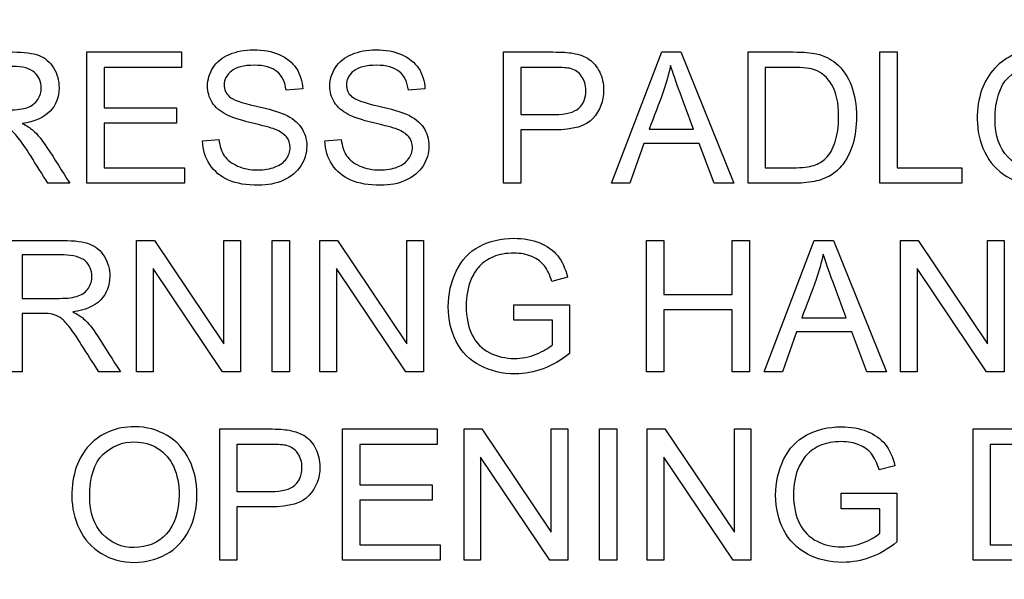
# Model space of a CAD drawing. Header units: inches. Extents: x 1 to 240, y -1 to 159.
# Tile 42 of 111: x 78.063 to 78.789, y 76.447 to 76.859. Entities that reach past the tile are written whole.
import ezdxf
from ezdxf.enums import TextEntityAlignment as Align

# ---------------------------------------------------------------- set-up
doc = ezdxf.new("R2010")
doc.units = ezdxf.units.IN
doc.header["$MEASUREMENT"] = 0
doc.layers.add('Default', color=7, linetype='Continuous')
doc.layers.add('LAB20180', color=7, linetype='Continuous')
doc.styles.add('SEACAD_Times_New_Roman', font='times.ttf')
doc.dimstyles.new('HAMMOND_(STH_-_240x160)', dxfattribs={"dimtxt": 1, "dimasz": 1.25, "dimexe": 0.5, "dimexo": 0.5, "dimgap": 0.25, "dimtad": 0, "dimtih": 1, "dimtoh": 1, "dimzin": 0, "dimdsep": 46, "dimtxsty": 'SEACAD_Times_New_Roman', "dimblk1": '_SE_FILLED', "dimblk2": '_SE_FILLED', "dimsah": 1, "dimcen": 0.5, "dimadec": 0, "dimazin": 0, "dimtfac": 0.8, "dimtofl": 0, "dimtmove": 0, "dimatfit": 3, "dimfxl": 1, "dimtolj": 1, "dimtzin": 0, "dimarcsym": 0})

# ---------------------------------------------------------------- blocks, each defined once
blk = doc.blocks.new('SE')
at = {"layer": 'LAB20180', "color": 7, "linetype": 'Continuous'}
for p, q in [((78.11252, 76.73879), (78.11252, 76.83558)), ((78.11252, 76.83558), (78.18226, 76.83558)), ((78.18226, 76.83558), (78.18226, 76.82424)), ((78.41987, 76.73879), (78.41987, 76.83558)), ((78.49952, 76.73879), (78.53648, 76.83558)), ((78.53648, 76.83558), (78.55058, 76.83558)), ((78.55058, 76.83558), (78.58979, 76.73879)), ((78.60023, 76.73879), (78.60023, 76.83558)), ((78.69746, 76.73879), (78.69746, 76.83558)), ((78.69746, 76.83558), (78.71014, 76.83558)), ((78.71014, 76.83558), (78.71014, 76.75019)), ((78.18226, 76.82424), (78.12527, 76.82424)), ((78.12527, 76.82424), (78.12527, 76.79449)), ((78.43255, 76.82424), (78.43255, 76.78947)), ((78.61291, 76.82424), (78.61291, 76.75019)), ((78.27177, 76.80834), (78.25947, 76.80744)), ((78.36191, 76.80834), (78.34968, 76.80744)), ((78.12527, 76.79449), (78.17866, 76.79449)), ((78.17866, 76.79449), (78.17866, 76.7831)), ((78.17866, 76.7831), (78.12527, 76.7831)), ((78.12527, 76.7831), (78.12527, 76.75019)), ((78.43255, 76.77814), (78.43255, 76.73879)), ((78.52727, 76.77859), (78.55998, 76.77859)), ((78.19791, 76.76996), (78.20995, 76.77106)), ((78.28812, 76.76996), (78.30016, 76.77106)), ((78.52341, 76.76809), (78.51298, 76.73879)), ((78.5641, 76.76809), (78.52341, 76.76809)), ((78.57524, 76.73879), (78.5641, 76.76809)), ((78.12527, 76.75019), (78.18451, 76.75019)), ((78.18451, 76.75019), (78.18451, 76.73879)), ((78.71014, 76.75019), (78.75786, 76.75019)), ((78.75786, 76.75019), (78.75786, 76.73879)), ((78.0999, 76.73879), (78.08387, 76.73879)), ((78.18451, 76.73879), (78.11252, 76.73879)), ((78.43255, 76.73879), (78.41987, 76.73879)), ((78.51298, 76.73879), (78.49952, 76.73879)), ((78.58979, 76.73879), (78.57524, 76.73879)), ((78.75786, 76.73879), (78.69746, 76.73879)), ((78.14923, 76.59978), (78.14923, 76.69656)), ((78.14923, 76.69656), (78.16236, 76.69656)), ((78.16236, 76.69656), (78.21349, 76.62045)), ((78.21349, 76.62045), (78.21349, 76.69656)), ((78.21349, 76.69656), (78.22579, 76.69656)), ((78.22579, 76.69656), (78.22579, 76.59978)), ((78.24916, 76.59978), (78.24916, 76.69656)), ((78.24916, 76.69656), (78.26191, 76.69656)), ((78.26191, 76.69656), (78.26191, 76.59978)), ((78.28439, 76.59978), (78.28439, 76.69656)), ((78.28439, 76.69656), (78.29752, 76.69656)), ((78.29752, 76.69656), (78.34865, 76.62045)), ((78.34865, 76.62045), (78.34865, 76.69656)), ((78.34865, 76.69656), (78.36095, 76.69656)), ((78.36095, 76.69656), (78.36095, 76.59978)), ((78.5254, 76.59978), (78.5254, 76.69656)), ((78.5254, 76.69656), (78.53809, 76.69656)), ((78.53809, 76.69656), (78.53809, 76.65683)), ((78.58851, 76.65683), (78.58851, 76.69656)), ((78.58851, 76.69656), (78.60126, 76.69656)), ((78.60126, 76.69656), (78.60126, 76.59978)), ((78.61207, 76.59978), (78.64903, 76.69656)), ((78.64903, 76.69656), (78.66314, 76.69656)), ((78.66314, 76.69656), (78.70235, 76.59978)), ((78.71252, 76.59978), (78.71252, 76.69656)), ((78.71252, 76.69656), (78.72566, 76.69656)), ((78.72566, 76.69656), (78.77685, 76.62045)), ((78.77685, 76.62045), (78.77685, 76.69656)), ((78.77685, 76.69656), (78.78909, 76.69656)), ((78.78909, 76.69656), (78.78909, 76.59978)), ((78.06494, 76.68587), (78.06494, 76.65387)), ((78.21265, 76.59978), (78.16146, 76.67589)), ((78.16146, 76.67589), (78.16146, 76.59978)), ((78.34781, 76.59978), (78.29662, 76.67589)), ((78.29662, 76.67589), (78.29662, 76.59978)), ((78.77595, 76.59978), (78.72482, 76.67589)), ((78.72482, 76.67589), (78.72482, 76.59978)), ((78.46713, 76.66945), (78.45541, 76.66629)), ((78.53809, 76.65683), (78.58851, 76.65683)), ((78.42746, 76.6377), (78.42746, 76.6491)), ((78.42746, 76.6491), (78.46861, 76.6491)), ((78.46861, 76.6491), (78.46861, 76.61323)), ((78.58851, 76.64543), (78.53809, 76.64543)), ((78.53809, 76.64543), (78.53809, 76.59978)), ((78.58851, 76.59978), (78.58851, 76.64543)), ((78.06494, 76.64273), (78.06494, 76.59978)), ((78.45586, 76.6377), (78.42746, 76.6377)), ((78.45586, 76.61961), (78.45586, 76.6377)), ((78.63983, 76.63957), (78.6726, 76.63957)), ((78.63596, 76.62908), (78.62553, 76.59978)), ((78.67672, 76.62908), (78.63596, 76.62908)), ((78.6878, 76.59978), (78.67672, 76.62908)), ((78.06494, 76.59978), (78.05225, 76.59978)), ((78.13725, 76.59978), (78.12128, 76.59978)), ((78.16146, 76.59978), (78.14923, 76.59978)), ((78.22579, 76.59978), (78.21265, 76.59978)), ((78.26191, 76.59978), (78.24916, 76.59978)), ((78.29662, 76.59978), (78.28439, 76.59978)), ((78.36095, 76.59978), (78.34781, 76.59978)), ((78.53809, 76.59978), (78.5254, 76.59978)), ((78.60126, 76.59978), (78.58851, 76.59978)), ((78.62553, 76.59978), (78.61207, 76.59978)), ((78.70235, 76.59978), (78.6878, 76.59978)), ((78.72482, 76.59978), (78.71252, 76.59978)), ((78.78909, 76.59978), (78.77595, 76.59978)), ((78.21053, 76.46076), (78.21053, 76.55754)), ((78.30119, 76.46076), (78.30119, 76.55754)), ((78.30119, 76.55754), (78.37093, 76.55754)), ((78.37093, 76.55754), (78.37093, 76.54614)), ((78.3907, 76.46076), (78.3907, 76.55754)), ((78.3907, 76.55754), (78.40377, 76.55754)), ((78.40377, 76.55754), (78.45496, 76.48143)), ((78.45496, 76.48143), (78.45496, 76.55754)), ((78.45496, 76.55754), (78.46719, 76.55754)), ((78.46719, 76.55754), (78.46719, 76.46076)), ((78.49063, 76.46076), (78.49063, 76.55754)), ((78.49063, 76.55754), (78.50332, 76.55754)), ((78.50332, 76.55754), (78.50332, 76.46076)), ((78.52579, 76.46076), (78.52579, 76.55754)), ((78.52579, 76.55754), (78.53893, 76.55754)), ((78.53893, 76.55754), (78.59012, 76.48143)), ((78.59012, 76.48143), (78.59012, 76.55754)), ((78.59012, 76.55754), (78.60235, 76.55754)), ((78.60235, 76.55754), (78.60235, 76.46076)), ((78.76616, 76.46076), (78.76616, 76.55754)), ((78.22328, 76.54614), (78.22328, 76.51143)), ((78.37093, 76.54614), (78.31388, 76.54614)), ((78.31388, 76.54614), (78.31388, 76.51639)), ((78.77885, 76.54614), (78.77885, 76.47209)), ((78.45406, 76.46076), (78.40293, 76.53681)), ((78.40293, 76.53681), (78.40293, 76.46076)), ((78.58922, 76.46076), (78.53809, 76.53681)), ((78.53809, 76.53681), (78.53809, 76.46076)), ((78.70853, 76.53043), (78.69688, 76.52728)), ((78.31388, 76.51639), (78.36726, 76.51639)), ((78.36726, 76.51639), (78.36726, 76.50506)), ((78.66893, 76.49869), (78.66893, 76.51008)), ((78.66893, 76.51008), (78.71001, 76.51008)), ((78.71001, 76.51008), (78.71001, 76.47422)), ((78.22328, 76.50004), (78.22328, 76.46076)), ((78.36726, 76.50506), (78.31388, 76.50506)), ((78.31388, 76.50506), (78.31388, 76.47209)), ((78.69733, 76.49869), (78.66893, 76.49869)), ((78.69733, 76.48059), (78.69733, 76.49869)), ((78.31388, 76.47209), (78.37318, 76.47209)), ((78.37318, 76.47209), (78.37318, 76.46076)), ((78.22328, 76.46076), (78.21053, 76.46076)), ((78.37318, 76.46076), (78.30119, 76.46076)), ((78.40293, 76.46076), (78.3907, 76.46076)), ((78.46719, 76.46076), (78.45406, 76.46076)), ((78.50332, 76.46076), (78.49063, 76.46076)), ((78.53809, 76.46076), (78.52579, 76.46076)), ((78.60235, 76.46076), (78.58922, 76.46076))]:
    blk.add_line(p, q, dxfattribs=at)
for points, knots in [([(78.01484, 76.83558), (78.02912, 76.83558), (78.04339, 76.83558), (78.05766, 76.83558), (78.06629, 76.83558), (78.0728, 76.83474), (78.08181, 76.83126), (78.08535, 76.82817), (78.08806, 76.82379), (78.09079, 76.81937), (78.09205, 76.81452), (78.09205, 76.80235), (78.08986, 76.79655), (78.08097, 76.78715), (78.07415, 76.78413), (78.06481, 76.7829)], [0, 0, 0, 0, 0.318516, 0.318516, 0.318516, 0.446195, 0.446195, 0.573873, 0.573873, 0.573873, 0.693766, 0.693766, 0.846883, 0.846883, 1, 1, 1, 1]), ([(78.20995, 76.77106), (78.21053, 76.76616), (78.21188, 76.76217), (78.21394, 76.75908), (78.21603, 76.75594), (78.21929, 76.75341), (78.22804, 76.74955), (78.233, 76.74858), (78.24337, 76.74858), (78.24762, 76.74929), (78.25135, 76.75077), (78.25507, 76.75224), (78.25792, 76.75425), (78.25972, 76.75676), (78.26156, 76.75931), (78.26243, 76.7621), (78.26243, 76.76809), (78.26153, 76.77073), (78.25972, 76.77299), (78.25798, 76.77517), (78.25502, 76.77711), (78.25097, 76.77865), (78.2484, 76.77963), (78.24266, 76.78123), (78.23384, 76.78335), (78.22496, 76.78549), (78.21877, 76.78747), (78.21523, 76.78941), (78.21065, 76.7919), (78.20718, 76.79482), (78.20267, 76.80203), (78.20158, 76.80602), (78.20158, 76.81536), (78.20293, 76.81993), (78.20847, 76.82843), (78.21252, 76.83165), (78.22309, 76.83603), (78.22901, 76.83719), (78.24266, 76.83719), (78.24897, 76.83603), (78.25992, 76.83139), (78.2641, 76.82798), (78.267, 76.82353), (78.26995, 76.81902), (78.27151, 76.814), (78.27177, 76.80834)], [0, 0, 0, 0, 0.049732, 0.049732, 0.049732, 0.104828, 0.104828, 0.159924, 0.159924, 0.209187, 0.209187, 0.209187, 0.249908, 0.249908, 0.249908, 0.283543, 0.283543, 0.317909, 0.317909, 0.317909, 0.359083, 0.359083, 0.359083, 0.428442, 0.428442, 0.428442, 0.505001, 0.505001, 0.505001, 0.560929, 0.560929, 0.616857, 0.616857, 0.67846, 0.67846, 0.740062, 0.740062, 0.801664, 0.801664, 0.869366, 0.869366, 0.937068, 0.937068, 0.937068, 1, 1, 1, 1]), ([(78.30016, 76.77106), (78.30074, 76.76616), (78.30203, 76.76217), (78.30415, 76.75908), (78.30629, 76.75597), (78.30943, 76.75341), (78.31381, 76.75148), (78.31825, 76.74952), (78.32315, 76.74858), (78.33352, 76.74858), (78.33783, 76.74929), (78.34157, 76.75077), (78.34528, 76.75224), (78.34807, 76.75425), (78.34987, 76.75676), (78.35173, 76.75934), (78.35264, 76.7621), (78.35264, 76.76809), (78.35174, 76.77073), (78.34994, 76.77299), (78.34816, 76.7752), (78.34524, 76.77711), (78.34118, 76.77865), (78.33861, 76.77963), (78.33287, 76.78123), (78.32399, 76.78335), (78.31516, 76.78546), (78.30892, 76.78747), (78.30538, 76.78941), (78.30085, 76.79187), (78.29739, 76.79482), (78.29289, 76.80203), (78.29173, 76.80602), (78.29173, 76.81536), (78.29314, 76.81993), (78.29591, 76.82418), (78.29866, 76.8284), (78.30267, 76.83165), (78.30795, 76.83384), (78.31329, 76.83605), (78.31922, 76.83719), (78.33287, 76.83719), (78.33912, 76.83603), (78.35007, 76.83139), (78.35425, 76.82798), (78.35721, 76.82353), (78.36018, 76.81908), (78.36172, 76.814), (78.36191, 76.80834)], [0, 0, 0, 0, 0.049757, 0.049757, 0.049757, 0.098353, 0.098353, 0.098353, 0.156887, 0.156887, 0.209223, 0.209223, 0.209223, 0.249739, 0.249739, 0.249739, 0.283412, 0.283412, 0.317817, 0.317817, 0.317817, 0.358993, 0.358993, 0.358993, 0.428589, 0.428589, 0.428589, 0.505143, 0.505143, 0.505143, 0.556772, 0.556772, 0.608402, 0.608402, 0.66527, 0.66527, 0.66527, 0.726459, 0.726459, 0.726459, 0.791469, 0.791469, 0.86428, 0.86428, 0.937091, 0.937091, 0.937091, 1, 1, 1, 1]), ([(78.41987, 76.83558), (78.43201, 76.83558), (78.44416, 76.83558), (78.45631, 76.83558), (78.46275, 76.83558), (78.46764, 76.83525), (78.47106, 76.83467), (78.47583, 76.83386), (78.47975, 76.83236), (78.48297, 76.8301), (78.48616, 76.82787), (78.48876, 76.82476), (78.49076, 76.82077), (78.49274, 76.8168), (78.49366, 76.81233), (78.49366, 76.79932), (78.49108, 76.79237), (78.4858, 76.78664), (78.48058, 76.78097), (78.47112, 76.77807), (78.45741, 76.77814), (78.44912, 76.77818), (78.44084, 76.77814), (78.43255, 76.77814)], [0, 0, 0, 0, 0.21661, 0.21661, 0.21661, 0.304505, 0.304505, 0.304505, 0.380971, 0.380971, 0.380971, 0.454007, 0.454007, 0.454007, 0.533581, 0.533581, 0.671222, 0.671222, 0.671222, 0.852276, 0.852276, 0.852276, 1, 1, 1, 1]), ([(78.60023, 76.83558), (78.61132, 76.83558), (78.62242, 76.83558), (78.63352, 76.83558), (78.64105, 76.83558), (78.64678, 76.83512), (78.65071, 76.83422), (78.65631, 76.83294), (78.66101, 76.83062), (78.66494, 76.82727), (78.67002, 76.82294), (78.67383, 76.81742), (78.6764, 76.81072), (78.67897, 76.80405), (78.68014, 76.79636), (78.68014, 76.78039), (78.6793, 76.77382), (78.67762, 76.76816), (78.67595, 76.76247), (78.6737, 76.75779), (78.67099, 76.75406), (78.66832, 76.75036), (78.66539, 76.74742), (78.66217, 76.7453), (78.659, 76.7432), (78.65129, 76.73995), (78.64099, 76.73879), (78.63513, 76.73879), (78.62349, 76.73879), (78.61186, 76.73879), (78.60023, 76.73879)], [0, 0, 0, 0, 0.150371, 0.150371, 0.150371, 0.228413, 0.228413, 0.228413, 0.300667, 0.300667, 0.300667, 0.392561, 0.392561, 0.392561, 0.49805, 0.49805, 0.587795, 0.587795, 0.587795, 0.658522, 0.658522, 0.658522, 0.714974, 0.714974, 0.714974, 0.778673, 0.842373, 0.842373, 0.842373, 1, 1, 1, 1]), ([(78.76919, 76.78593), (78.76919, 76.8019), (78.7735, 76.81445), (78.78207, 76.82353), (78.79066, 76.83265), (78.80177, 76.83719), (78.82431, 76.83719), (78.83229, 76.83506), (78.83944, 76.83075), (78.84656, 76.82645), (78.85206, 76.82057), (78.8558, 76.81297), (78.85956, 76.80532), (78.8614, 76.79668), (78.8614, 76.77724), (78.85947, 76.76848), (78.85554, 76.76075), (78.8516, 76.753), (78.84601, 76.74717), (78.83873, 76.74317), (78.83151, 76.73921), (78.82366, 76.73725), (78.80628, 76.73725), (78.79817, 76.73937), (78.79095, 76.74382), (78.78382, 76.74821), (78.7784, 76.75418), (78.77106, 76.76938), (78.76919, 76.77743), (78.76919, 76.78593)], [0, 0, 0, 0, 0.133273, 0.133273, 0.133273, 0.256145, 0.256145, 0.337088, 0.337088, 0.337088, 0.417209, 0.417209, 0.417209, 0.504865, 0.504865, 0.59369, 0.59369, 0.59369, 0.674486, 0.674486, 0.674486, 0.7532, 0.7532, 0.837969, 0.837969, 0.837969, 0.918984, 0.918984, 1, 1, 1, 1]), ([(78.78239, 76.78567), (78.78239, 76.77402), (78.78548, 76.76481), (78.79173, 76.75818), (78.798, 76.75151), (78.80583, 76.74813), (78.82482, 76.74813), (78.83274, 76.75148), (78.83893, 76.75824), (78.84514, 76.76503), (78.84826, 76.7746), (78.84826, 76.79488), (78.84691, 76.80171), (78.84163, 76.81342), (78.83777, 76.81793), (78.83262, 76.82122), (78.82754, 76.82445), (78.8218, 76.82605), (78.80641, 76.82605), (78.79868, 76.82295), (78.79218, 76.81671), (78.78571, 76.81049), (78.78239, 76.80016), (78.78239, 76.78567)], [0, 0, 0, 0, 0.129296, 0.129296, 0.129296, 0.243045, 0.243045, 0.359132, 0.359132, 0.359132, 0.493969, 0.493969, 0.579203, 0.579203, 0.664437, 0.664437, 0.664437, 0.743293, 0.743293, 0.854806, 0.854806, 0.854806, 1, 1, 1, 1]), ([(78.02759, 76.79288), (78.03676, 76.79288), (78.04592, 76.79288), (78.05509, 76.79288), (78.06095, 76.79288), (78.06552, 76.79346), (78.0688, 76.79469), (78.07207, 76.7959), (78.0746, 76.79784), (78.07808, 76.80312), (78.07891, 76.80602), (78.07891, 76.81375), (78.07724, 76.81755), (78.07395, 76.82044), (78.0706, 76.8234), (78.06533, 76.82489), (78.05818, 76.82489), (78.04798, 76.82489), (78.03779, 76.82489), (78.02759, 76.82489)], [0, 0, 0, 0, 0.228544, 0.228544, 0.228544, 0.344091, 0.344091, 0.344091, 0.420208, 0.420208, 0.496325, 0.496325, 0.606618, 0.606618, 0.606618, 0.745771, 0.745771, 0.745771, 1, 1, 1, 1]), ([(78.25947, 76.80744), (78.25882, 76.81349), (78.25663, 76.81806), (78.25277, 76.82115), (78.24898, 76.82418), (78.24343, 76.82579), (78.2283, 76.82579), (78.22263, 76.82437), (78.21916, 76.82154), (78.21564, 76.81867), (78.21381, 76.81529), (78.21381, 76.80782), (78.2151, 76.80499), (78.21755, 76.80274), (78.22003, 76.80045), (78.22643, 76.79816), (78.2368, 76.79585), (78.24718, 76.79352), (78.25432, 76.7914), (78.25818, 76.78966), (78.26385, 76.78711), (78.26797, 76.7838), (78.27067, 76.77981), (78.27335, 76.77586), (78.27473, 76.77131), (78.27473, 76.76095), (78.27325, 76.75612), (78.27028, 76.75161), (78.26731, 76.74709), (78.26314, 76.7435), (78.2576, 76.74098), (78.25211, 76.7385), (78.24594, 76.73725), (78.2303, 76.73725), (78.22302, 76.73847), (78.2171, 76.74105), (78.21125, 76.74359), (78.2066, 76.74742), (78.20325, 76.75257), (78.19993, 76.75768), (78.1981, 76.76346), (78.19791, 76.76996)], [0, 0, 0, 0, 0.061139, 0.061139, 0.061139, 0.129275, 0.129275, 0.199174, 0.199174, 0.199174, 0.244171, 0.244171, 0.283361, 0.283361, 0.283361, 0.363651, 0.363651, 0.363651, 0.450494, 0.450494, 0.450494, 0.513303, 0.513303, 0.513303, 0.571931, 0.571931, 0.629835, 0.629835, 0.629835, 0.69521, 0.69521, 0.69521, 0.766429, 0.766429, 0.85695, 0.85695, 0.85695, 0.928197, 0.928197, 0.928197, 1, 1, 1, 1]), ([(78.34968, 76.80744), (78.34903, 76.81349), (78.34678, 76.81806), (78.33918, 76.82424), (78.33358, 76.82579), (78.31845, 76.82579), (78.31285, 76.82437), (78.30576, 76.8187), (78.30403, 76.81529), (78.30403, 76.80782), (78.30525, 76.80499), (78.30776, 76.80274), (78.31024, 76.80051), (78.31665, 76.79816), (78.32701, 76.79585), (78.33739, 76.79352), (78.34453, 76.7914), (78.34839, 76.78966), (78.35401, 76.78713), (78.35818, 76.7838), (78.36088, 76.77981), (78.36354, 76.77589), (78.36488, 76.77131), (78.36488, 76.76095), (78.36339, 76.75612), (78.3605, 76.75161), (78.35755, 76.74703), (78.35328, 76.7435), (78.34781, 76.74098), (78.34229, 76.73845), (78.33609, 76.73725), (78.32051, 76.73725), (78.31317, 76.73847), (78.30731, 76.74105), (78.30142, 76.74364), (78.29675, 76.74742), (78.2934, 76.75257), (78.29008, 76.75768), (78.28825, 76.76346), (78.28812, 76.76996)], [0, 0, 0, 0, 0.056749, 0.056749, 0.113497, 0.113497, 0.172713, 0.172713, 0.231929, 0.231929, 0.283505, 0.283505, 0.283505, 0.363754, 0.363754, 0.363754, 0.450584, 0.450584, 0.450584, 0.513378, 0.513378, 0.513378, 0.571906, 0.571906, 0.629711, 0.629711, 0.629711, 0.695091, 0.695091, 0.695091, 0.766602, 0.766602, 0.856826, 0.856826, 0.856826, 0.928247, 0.928247, 0.928247, 1, 1, 1, 1]), ([(78.43255, 76.78947), (78.4409, 76.78947), (78.44925, 76.78947), (78.4576, 76.78947), (78.46591, 76.78947), (78.47183, 76.79102), (78.47878, 76.7972), (78.48052, 76.80158), (78.48052, 76.81124), (78.47949, 76.81471), (78.47537, 76.82051), (78.47267, 76.82244), (78.46932, 76.82334), (78.46719, 76.82391), (78.4632, 76.82424), (78.45734, 76.82424), (78.44908, 76.82424), (78.44081, 76.82424), (78.43255, 76.82424)], [0, 0, 0, 0, 0.215401, 0.215401, 0.215401, 0.351094, 0.351094, 0.486787, 0.486787, 0.585048, 0.585048, 0.683308, 0.683308, 0.683308, 0.786817, 0.786817, 0.786817, 1, 1, 1, 1]), ([(78.54311, 76.82559), (78.54169, 76.81928), (78.53996, 76.8131), (78.53783, 76.80692), (78.53456, 76.79739), (78.53079, 76.78803), (78.52727, 76.77859)], [0, 0, 0, 0, 0.391024, 0.391024, 0.391024, 1, 1, 1, 1]), ([(78.55998, 76.77859), (78.55668, 76.78752), (78.55337, 76.79645), (78.55007, 76.80538), (78.54705, 76.81353), (78.54472, 76.82025), (78.54311, 76.82559)], [0, 0, 0, 0, 0.571862, 0.571862, 0.571862, 1, 1, 1, 1]), ([(78.61291, 76.75019), (78.61982, 76.75019), (78.62673, 76.75019), (78.63365, 76.75019), (78.64002, 76.75019), (78.64504, 76.75077), (78.64865, 76.75193), (78.65227, 76.7531), (78.65515, 76.75483), (78.65734, 76.75695), (78.66044, 76.75997), (78.66275, 76.7641), (78.66442, 76.76925), (78.66609, 76.77436), (78.667, 76.78058), (78.667, 76.79804), (78.66533, 76.80583), (78.66198, 76.8113), (78.65868, 76.8167), (78.65464, 76.82038), (78.64987, 76.82225), (78.64648, 76.82358), (78.64092, 76.82424), (78.63326, 76.82424), (78.62648, 76.82424), (78.61969, 76.82424), (78.61291, 76.82424)], [0, 0, 0, 0, 0.131848, 0.131848, 0.131848, 0.228246, 0.228246, 0.228246, 0.292656, 0.292656, 0.292656, 0.383802, 0.383802, 0.383802, 0.499158, 0.499158, 0.658026, 0.658026, 0.658026, 0.76369, 0.76369, 0.76369, 0.870593, 0.870593, 0.870593, 1, 1, 1, 1]), ([(78.06481, 76.7829), (78.06822, 76.78123), (78.0708, 76.77962), (78.07254, 76.77807), (78.07635, 76.77468), (78.07981, 76.77028), (78.08316, 76.7652), (78.08889, 76.75649), (78.09432, 76.7476), (78.0999, 76.73879)], [0, 0, 0, 0, 0.159913, 0.159913, 0.159913, 0.45291, 0.45291, 0.45291, 1, 1, 1, 1]), ([(78.08387, 76.73879), (78.07962, 76.74551), (78.07537, 76.75223), (78.07112, 76.75895), (78.06744, 76.76478), (78.0643, 76.76919), (78.06185, 76.77228), (78.05943, 76.77534), (78.05728, 76.77749), (78.05535, 76.77872), (78.05346, 76.77991), (78.05155, 76.78078), (78.04955, 76.78129), (78.0481, 76.78167), (78.04569, 76.78174), (78.0424, 76.78174), (78.03747, 76.78174), (78.03253, 76.78174), (78.02759, 76.78174)], [0, 0, 0, 0, 0.307176, 0.307176, 0.307176, 0.516403, 0.516403, 0.516403, 0.634791, 0.634791, 0.634791, 0.716811, 0.716811, 0.716811, 0.809183, 0.809183, 0.809183, 1, 1, 1, 1]), ([(78.05225, 76.69656), (78.06651, 76.69656), (78.08076, 76.69656), (78.09501, 76.69656), (78.10364, 76.69656), (78.11021, 76.69566), (78.11471, 76.69392), (78.11917, 76.6922), (78.12276, 76.68915), (78.12547, 76.68471), (78.12813, 76.68034), (78.12946, 76.6755), (78.12946, 76.66327), (78.12727, 76.65754), (78.11838, 76.64813), (78.11149, 76.64511), (78.10222, 76.64389)], [0, 0, 0, 0, 0.31817, 0.31817, 0.31817, 0.466864, 0.466864, 0.466864, 0.574209, 0.574209, 0.574209, 0.693201, 0.693201, 0.846601, 0.846601, 1, 1, 1, 1]), ([(78.46861, 76.61323), (78.4623, 76.60828), (78.4558, 76.60448), (78.44916, 76.60197), (78.44248, 76.59943), (78.43558, 76.59817), (78.41903, 76.59817), (78.4104, 76.60023), (78.40261, 76.60428), (78.39487, 76.60831), (78.38902, 76.6142), (78.38503, 76.62193), (78.38108, 76.62958), (78.37911, 76.63822), (78.37911, 76.65709), (78.3811, 76.66591), (78.38503, 76.67402), (78.38898, 76.68219), (78.39462, 76.68825), (78.40203, 76.69218), (78.40941, 76.69609), (78.41787, 76.69817), (78.43455, 76.69817), (78.44086, 76.69701), (78.45219, 76.6925), (78.45657, 76.68928), (78.45979, 76.68529), (78.46304, 76.68126), (78.46545, 76.67595), (78.46713, 76.66945)], [0, 0, 0, 0, 0.088464, 0.088464, 0.088464, 0.168275, 0.168275, 0.276643, 0.276643, 0.276643, 0.375909, 0.375909, 0.375909, 0.481964, 0.481964, 0.587298, 0.587298, 0.587298, 0.686536, 0.686536, 0.686536, 0.786193, 0.786193, 0.858611, 0.858611, 0.931029, 0.931029, 0.931029, 1, 1, 1, 1]), ([(78.06494, 76.65387), (78.0741, 76.65387), (78.08327, 76.65387), (78.09243, 76.65387), (78.09829, 76.65387), (78.10287, 76.65445), (78.10621, 76.65567), (78.10949, 76.65686), (78.11201, 76.65882), (78.11375, 76.66146), (78.11547, 76.66407), (78.11626, 76.667), (78.11626, 76.67473), (78.11465, 76.67846), (78.1113, 76.68143), (78.10799, 76.68436), (78.10274, 76.68587), (78.09553, 76.68587), (78.08533, 76.68587), (78.07513, 76.68587), (78.06494, 76.68587)], [0, 0, 0, 0, 0.228444, 0.228444, 0.228444, 0.344459, 0.344459, 0.344459, 0.42483, 0.42483, 0.42483, 0.499128, 0.499128, 0.606785, 0.606785, 0.606785, 0.745919, 0.745919, 0.745919, 1, 1, 1, 1]), ([(78.45541, 76.66629), (78.45399, 76.67119), (78.45219, 76.67505), (78.45, 76.67788), (78.44784, 76.68069), (78.44479, 76.68297), (78.44079, 76.68471), (78.43682, 76.68644), (78.43236, 76.68722), (78.42167, 76.68722), (78.41658, 76.68632), (78.41233, 76.68452), (78.40811, 76.68272), (78.40467, 76.6804), (78.40203, 76.6775), (78.39942, 76.67463), (78.39739, 76.67138), (78.39598, 76.66797), (78.39347, 76.66194), (78.39231, 76.65541), (78.39231, 76.63976), (78.39379, 76.63255), (78.39675, 76.62676), (78.39974, 76.62091), (78.40403, 76.61658), (78.40963, 76.61375), (78.41528, 76.61089), (78.42135, 76.60956), (78.43326, 76.60956), (78.4386, 76.61059), (78.44388, 76.61272), (78.44919, 76.61485), (78.45316, 76.61716), (78.45586, 76.61961)], [0, 0, 0, 0, 0.06855, 0.06855, 0.06855, 0.130284, 0.130284, 0.130284, 0.200428, 0.200428, 0.285537, 0.285537, 0.285537, 0.352489, 0.352489, 0.352489, 0.41295, 0.41295, 0.41295, 0.513226, 0.513226, 0.638571, 0.638571, 0.638571, 0.73781, 0.73781, 0.73781, 0.838521, 0.838521, 0.926007, 0.926007, 0.926007, 1, 1, 1, 1]), ([(78.65567, 76.68658), (78.65432, 76.68027), (78.65251, 76.67408), (78.65039, 76.6679), (78.64711, 76.65837), (78.64335, 76.64901), (78.63983, 76.63957)], [0, 0, 0, 0, 0.391046, 0.391046, 0.391046, 1, 1, 1, 1]), ([(78.6726, 76.63957), (78.66928, 76.6485), (78.66595, 76.65743), (78.66262, 76.66636), (78.65961, 76.67445), (78.65728, 76.68123), (78.65567, 76.68658)], [0, 0, 0, 0, 0.572052, 0.572052, 0.572052, 1, 1, 1, 1]), ([(78.12128, 76.59978), (78.11701, 76.6065), (78.11274, 76.61321), (78.10847, 76.61993), (78.10477, 76.62575), (78.10164, 76.63017), (78.09926, 76.63326), (78.09685, 76.63638), (78.09469, 76.63848), (78.09083, 76.64092), (78.08889, 76.64176), (78.0869, 76.64228), (78.08551, 76.64263), (78.0831, 76.64273), (78.07981, 76.64273), (78.07486, 76.64273), (78.0699, 76.64273), (78.06494, 76.64273)], [0, 0, 0, 0, 0.307386, 0.307386, 0.307386, 0.515959, 0.515959, 0.515959, 0.616495, 0.616495, 0.717031, 0.717031, 0.717031, 0.808506, 0.808506, 0.808506, 1, 1, 1, 1]), ([(78.10222, 76.64389), (78.10557, 76.64221), (78.10815, 76.6406), (78.10995, 76.63906), (78.11382, 76.63574), (78.11723, 76.63126), (78.12051, 76.62611), (78.1261, 76.61734), (78.13167, 76.60856), (78.13725, 76.59978)], [0, 0, 0, 0, 0.159942, 0.159942, 0.159942, 0.453508, 0.453508, 0.453508, 1, 1, 1, 1]), ([(78.10151, 76.50783), (78.10151, 76.52386), (78.10583, 76.53642), (78.11439, 76.5455), (78.12299, 76.55461), (78.1341, 76.55908), (78.14768, 76.55915), (78.15657, 76.55919), (78.16462, 76.55696), (78.17891, 76.54846), (78.18439, 76.54247), (78.19186, 76.52728), (78.19372, 76.51865), (78.19372, 76.49914), (78.19173, 76.49038), (78.18387, 76.47492), (78.17827, 76.46907), (78.17106, 76.46514), (78.16377, 76.46117), (78.15599, 76.45915), (78.13854, 76.45915), (78.13043, 76.46134), (78.12328, 76.46572), (78.1161, 76.47011), (78.11072, 76.47615), (78.10338, 76.49134), (78.10151, 76.49939), (78.10151, 76.50783)], [0, 0, 0, 0, 0.13347, 0.13347, 0.13347, 0.254653, 0.254653, 0.254653, 0.33796, 0.33796, 0.421266, 0.421266, 0.504572, 0.504572, 0.589544, 0.589544, 0.674517, 0.674517, 0.674517, 0.75295, 0.75295, 0.838021, 0.838021, 0.838021, 0.91901, 0.91901, 1, 1, 1, 1]), ([(78.21053, 76.55754), (78.2227, 76.55754), (78.23487, 76.55754), (78.24704, 76.55754), (78.25341, 76.55754), (78.25837, 76.55722), (78.26172, 76.55657), (78.26646, 76.55566), (78.27048, 76.55426), (78.2737, 76.55207), (78.2769, 76.54989), (78.27949, 76.54672), (78.28142, 76.54273), (78.28338, 76.53868), (78.28439, 76.53429), (78.28439, 76.52129), (78.28175, 76.51427), (78.27647, 76.5086), (78.27118, 76.50293), (78.26178, 76.50004), (78.24807, 76.50004), (78.23981, 76.50004), (78.23154, 76.50004), (78.22328, 76.50004)], [0, 0, 0, 0, 0.217025, 0.217025, 0.217025, 0.304597, 0.304597, 0.304597, 0.381192, 0.381192, 0.381192, 0.45407, 0.45407, 0.45407, 0.533735, 0.533735, 0.671534, 0.671534, 0.671534, 0.852688, 0.852688, 0.852688, 1, 1, 1, 1]), ([(78.71001, 76.47422), (78.70377, 76.46919), (78.69726, 76.46546), (78.68387, 76.46044), (78.67705, 76.45915), (78.6605, 76.45915), (78.65187, 76.46121), (78.63629, 76.46932), (78.63043, 76.47518), (78.6265, 76.48291), (78.62258, 76.49061), (78.62051, 76.49914), (78.62051, 76.51807), (78.62251, 76.52682), (78.63036, 76.54318), (78.63603, 76.54923), (78.65084, 76.55709), (78.65934, 76.55908), (78.669, 76.55915), (78.67595, 76.5592), (78.68233, 76.55799), (78.68793, 76.55574), (78.69361, 76.55345), (78.69804, 76.55026), (78.70126, 76.54627), (78.70448, 76.54227), (78.70686, 76.53693), (78.70853, 76.53043)], [0, 0, 0, 0, 0.080414, 0.080414, 0.160827, 0.160827, 0.268289, 0.268289, 0.375751, 0.375751, 0.375751, 0.480478, 0.480478, 0.58379, 0.58379, 0.687102, 0.687102, 0.790414, 0.790414, 0.790414, 0.866321, 0.866321, 0.866321, 0.931135, 0.931135, 0.931135, 1, 1, 1, 1]), ([(78.76616, 76.55754), (78.77726, 76.55754), (78.78836, 76.55754), (78.79945, 76.55754), (78.80699, 76.55754), (78.81272, 76.55702), (78.81665, 76.55612), (78.82225, 76.55484), (78.82695, 76.55252), (78.83088, 76.54923), (78.83603, 76.54493), (78.83976, 76.53938), (78.84234, 76.53268), (78.84493, 76.52595), (78.84607, 76.51826), (78.84607, 76.50229), (78.84524, 76.49579), (78.8435, 76.49012), (78.84176, 76.48447), (78.83963, 76.47975), (78.83422, 76.47228), (78.83133, 76.46939), (78.82811, 76.46726), (78.8249, 76.46515), (78.82109, 76.46346), (78.81207, 76.46127), (78.80686, 76.46076), (78.80106, 76.46076), (78.78943, 76.46076), (78.7778, 76.46076), (78.76616, 76.46076)], [0, 0, 0, 0, 0.150382, 0.150382, 0.150382, 0.228456, 0.228456, 0.228456, 0.300557, 0.300557, 0.300557, 0.3925, 0.3925, 0.3925, 0.497244, 0.497244, 0.587812, 0.587812, 0.587812, 0.651334, 0.651334, 0.714857, 0.714857, 0.714857, 0.778611, 0.778611, 0.842366, 0.842366, 0.842366, 1, 1, 1, 1]), ([(78.11471, 76.50757), (78.11471, 76.49592), (78.11781, 76.48677), (78.1303, 76.47338), (78.13815, 76.47003), (78.14755, 76.4701), (78.15715, 76.47016), (78.16507, 76.47344), (78.17743, 76.48697), (78.18059, 76.4965), (78.18059, 76.51678), (78.17923, 76.52367), (78.17395, 76.53539), (78.17003, 76.5399), (78.15985, 76.54634), (78.15412, 76.54794), (78.14775, 76.54801), (78.13873, 76.5481), (78.13094, 76.54485), (78.12444, 76.53867), (78.1179, 76.53246), (78.11471, 76.52212), (78.11471, 76.50757)], [0, 0, 0, 0, 0.121799, 0.121799, 0.243597, 0.243597, 0.243597, 0.372511, 0.372511, 0.501425, 0.501425, 0.58183, 0.58183, 0.662235, 0.662235, 0.74264, 0.74264, 0.74264, 0.854598, 0.854598, 0.854598, 1, 1, 1, 1]), ([(78.22328, 76.51143), (78.23163, 76.51143), (78.23998, 76.51143), (78.24833, 76.51143), (78.25657, 76.51143), (78.26249, 76.51298), (78.26945, 76.51916), (78.27119, 76.52348), (78.27119, 76.5332), (78.27016, 76.53668), (78.26809, 76.53957), (78.26606, 76.54244), (78.26339, 76.54434), (78.26005, 76.5453), (78.25787, 76.54593), (78.25386, 76.54614), (78.24807, 76.54614), (78.23981, 76.54614), (78.23154, 76.54614), (78.22328, 76.54614)], [0, 0, 0, 0, 0.215632, 0.215632, 0.215632, 0.355764, 0.355764, 0.495897, 0.495897, 0.596219, 0.596219, 0.596219, 0.682986, 0.682986, 0.682986, 0.786564, 0.786564, 0.786564, 1, 1, 1, 1]), ([(78.69688, 76.52728), (78.6954, 76.53217), (78.69359, 76.53603), (78.69147, 76.53887), (78.68932, 76.54173), (78.68625, 76.54395), (78.68226, 76.54569), (78.67829, 76.54742), (78.67383, 76.5482), (78.66307, 76.5482), (78.65805, 76.5473), (78.6538, 76.5455), (78.64957, 76.5437), (78.64607, 76.54138), (78.6435, 76.53848), (78.64089, 76.53555), (78.63886, 76.53236), (78.63738, 76.52889), (78.63485, 76.52293), (78.63371, 76.51639), (78.63371, 76.50075), (78.63519, 76.49353), (78.63815, 76.48774), (78.64114, 76.48189), (78.64543, 76.47757), (78.65676, 76.4719), (78.66275, 76.47055), (78.67466, 76.47055), (78.68007, 76.47158), (78.69063, 76.47583), (78.69456, 76.47814), (78.69733, 76.48059)], [0, 0, 0, 0, 0.068468, 0.068468, 0.068468, 0.130219, 0.130219, 0.130219, 0.200847, 0.200847, 0.285416, 0.285416, 0.285416, 0.352366, 0.352366, 0.352366, 0.413246, 0.413246, 0.413246, 0.514272, 0.514272, 0.63847, 0.63847, 0.63847, 0.735204, 0.735204, 0.831937, 0.831937, 0.915969, 0.915969, 1, 1, 1, 1]), ([(78.77885, 76.47209), (78.78574, 76.47209), (78.79263, 76.47209), (78.79952, 76.47209), (78.80596, 76.47209), (78.81092, 76.47267), (78.81459, 76.47389), (78.81818, 76.47509), (78.82109, 76.47673), (78.8263, 76.48194), (78.82869, 76.48606), (78.83036, 76.49122), (78.83202, 76.49633), (78.83294, 76.50255), (78.83294, 76.52), (78.83126, 76.52779), (78.82791, 76.5332), (78.82456, 76.53863), (78.82057, 76.54228), (78.81581, 76.54421), (78.81243, 76.54558), (78.80686, 76.54614), (78.7992, 76.54614), (78.79241, 76.54614), (78.78563, 76.54614), (78.77885, 76.54614)], [0, 0, 0, 0, 0.131461, 0.131461, 0.131461, 0.228365, 0.228365, 0.228365, 0.293651, 0.293651, 0.383901, 0.383901, 0.383901, 0.499118, 0.499118, 0.657794, 0.657794, 0.657794, 0.763674, 0.763674, 0.763674, 0.870555, 0.870555, 0.870555, 1, 1, 1, 1])]:
    blk.add_open_spline(points, degree=3, knots=knots, dxfattribs=at)
blk = doc.blocks.new('DMBLK3152')
at = {"layer": 'Default', "linetype": 'Continuous'}
for points in [[(88.43768, 99.78799), (88.22935, 101.03799), (88.02102, 99.78799)], [(88.43768, 66.28799), (88.02102, 66.28799), (88.22935, 65.03799)]]:
    blk.add_hatch(color=7, dxfattribs=at).paths.add_polyline_path(points)
at = {"layer": 'Default', "color": 7, "linetype": 'Continuous'}
for p, q in [((67.24127, 101.03799), (88.72935, 101.03799)), ((88.22935, 101.03799), (88.22935, 83.88799)), ((88.22935, 82.53799), (88.22935, 65.03799)), ((67.24127, 65.03799), (88.72935, 65.03799))]:
    blk.add_line(p, q, dxfattribs=at)
at = {"layer": 'Default', "color": 7, "linetype": 'Continuous', "style": 'SEACAD_Times_New_Roman'}
blk.add_text('36.00', height=1, dxfattribs=at).set_placement((86.52319, 83.53799), align=Align.TOP_LEFT)
blk = doc.blocks.new('_SE_FILLED')
at = {"color": 0}
blk.add_line((0, 0), (-1, 0), dxfattribs=at)
blk.add_solid([(0, 0), (-1, -0.1665), (-1, 0.1665), (0, 0)], dxfattribs=at)
blk = doc.blocks.new('DMBLK3166')
at = {"layer": 'Default', "linetype": 'Continuous'}
for points in [[(86.64821, 92.10064), (86.43988, 93.35064), (86.23155, 92.10064)], [(86.64821, 73.17899), (86.23155, 73.17899), (86.43988, 71.92899)]]:
    blk.add_hatch(color=7, dxfattribs=at).paths.add_polyline_path(points)
at = {"layer": 'Default', "color": 7, "linetype": 'Continuous'}
for p, q in [((81.59879, 93.35064), (86.93988, 93.35064)), ((86.43988, 93.35064), (86.43988, 83.48981)), ((86.43988, 82.13981), (86.43988, 71.92899)), ((78.74629, 71.92899), (86.93988, 71.92899))]:
    blk.add_line(p, q, dxfattribs=at)
at = {"layer": 'Default', "color": 7, "linetype": 'Continuous', "style": 'SEACAD_Times_New_Roman'}
blk.add_text('21.42', height=1, dxfattribs=at).set_placement((84.73372, 83.13981), align=Align.TOP_LEFT)

msp = doc.modelspace()

# ---------------------------------------------------------------- block references
at = {"layer": 'Default'}
msp.add_blockref('SE', (0, 0), dxfattribs=at)

# ---------------------------------------------------------------- dimensions: what is measured, and where the dimension line sits
at = {"layer": 'Default', "color": 7, "linetype": 'Continuous'}
for base, p1, p2, angle, picture, middle, dimtype in [((88.22935, 101.03799), (66.74127, 101.03799), (66.74127, 65.03799), 270, 'DMBLK3152', (88.22935, 83.03799), 161), ((86.43988, 71.92899), (81.09879, 93.35064), (78.24629, 71.92899), 90, 'DMBLK3166', (86.43988, 82.63981), 160)]:
    dim = msp.add_linear_dim(base=base, p1=p1, p2=p2, angle=angle, text='\\A1;<>', dimstyle='HAMMOND_(STH_-_240x160)', dxfattribs=at)
    dim.commit()
    dim.dimension.update_dxf_attribs({"geometry": picture, "text_midpoint": middle, "dimtype": dimtype})

doc.saveas('drawing.dxf')
